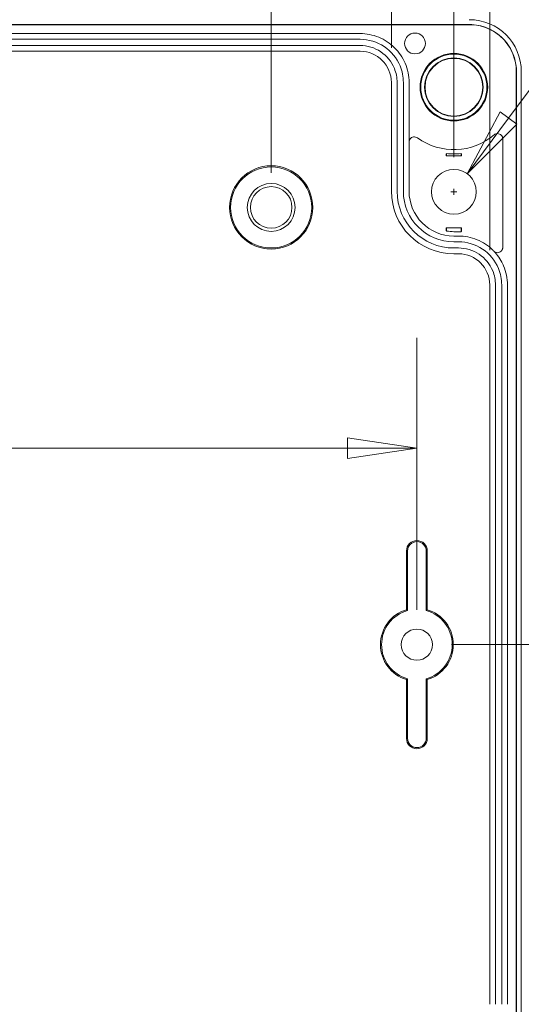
# Model space of a CAD drawing. Header units: millimetres. Extents: x 15 to 916, y 15 to 705.
# Tile 5 of 19: x 252 to 300, y 117 to 212. Entities that reach past the tile are written whole.
import ezdxf

# ---------------------------------------------------------------- set-up
doc = ezdxf.new("R2010")
doc.units = ezdxf.units.MM
doc.header["$LTSCALE"] = 3.333333
doc.layers.get('0').update_dxf_attribs({"lineweight": 25})
doc.layers.add('Dimension (ANSI)', color=7, linetype='Continuous', lineweight=9)
doc.layers.add('Visible (ANSI)', color=7, linetype='Continuous', lineweight=9)
doc.styles.add('Note Text (ANSI)', font='arial.ttf')
doc.dimstyles.new('Default - mm (ANSI)', dxfattribs={"dimscale": 3.333333, "dimtxt": 1.7, "dimasz": 2, "dimexe": 3.175, "dimexo": 1, "dimgap": 0.8, "dimtad": 0, "dimtih": 1, "dimtoh": 1, "dimrnd": 1e-08, "dimzin": 4, "dimdsep": 46, "dimtxsty": 'Note Text (ANSI)', "dimblk": 'Filled-1', "dimcen": 0.09, "dimdle": 10, "dimclrd": 256, "dimclre": 256, "dimclrt": 256, "dimadec": 1, "dimazin": 0, "dimtfac": 1.792941, "dimtofl": 0, "dimtmove": 0, "dimatfit": 3, "dimfxl": 1, "dimtolj": 1, "dimtzin": 0, "dimlwd": -1, "dimlwe": -1, "dimarcsym": 0})

# ---------------------------------------------------------------- blocks, each defined once
blk = doc.blocks.new('Filled-1')
at = {"color": 0}
for p, q in [((0, 0), (-1, 0.15)), ((-1, 0.15), (-1, -0.15)), ((-1, 0), (0, 0)), ((-1, -0.15), (0, 0))]:
    blk.add_line(p, q, dxfattribs=at)
at = {"color": 0, "flags": 128}
blk.add_lwpolyline([(-1, -0.15), (0, 0), (-1, 0.15), (-1, -0.15)], dxfattribs=at)
at = {"color": 0}
blk.add_solid([(-1, -0.15), (0, 0), (-1, 0.15), (-1, -0.15)], dxfattribs=at)
blk = doc.blocks.new('*D42')
at = {"layer": 'Defpoints', "color": 0, "transparency": 16777216}
for p in [(287.307, 236.996), (132.207, 205.621), (287.307, 205.621)]:
    blk.add_point(p, dxfattribs=at)
at = {"layer": 'Dimension (ANSI)', "transparency": 16777216}
for p, q in [((132.207, 208.955), (132.207, 247.579)), ((287.307, 208.955), (287.307, 247.579)), ((138.874, 236.996), (185.141, 236.996)), ((280.641, 236.996), (216.508, 236.996))]:
    blk.add_line(p, q, dxfattribs=at)
at = {"layer": 'Dimension (ANSI)', "transparency": 16777216, "xscale": 6.666666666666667, "yscale": 6.666666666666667, "zscale": 6.666666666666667, "rotation": 180}
blk.add_blockref('Filled-1', (132.207, 236.996), dxfattribs=at)
at = {"layer": 'Dimension (ANSI)', "transparency": 16777216, "xscale": 6.666666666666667, "yscale": 6.666666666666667, "zscale": 6.666666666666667}
blk.add_blockref('Filled-1', (287.307, 236.996), dxfattribs=at)
at = {"layer": 'Dimension (ANSI)', "transparency": 16777216, "attachment_point": 5, "style": 'Note Text (ANSI)'}
for s, insert, char_height in [('\\A1; 155.10', (200.824, 242.556), 5.66667), ('\\A1;[6.11]', (200.824, 230.698), 5.6667)]:
    blk.add_mtext(s, dxfattribs=dict(at, insert=insert, char_height=char_height))
blk = doc.blocks.new('*D43')
at = {"layer": 'Defpoints', "color": 0, "transparency": 16777216}
for p in [(296.757, 266.377), (122.757, 186.172), (296.757, 186.172)]:
    blk.add_point(p, dxfattribs=at)
at = {"layer": 'Dimension (ANSI)', "transparency": 16777216}
for p, q in [((122.757, 189.505), (122.757, 276.961)), ((296.757, 189.505), (296.757, 276.961)), ((129.424, 266.377), (184.436, 266.377)), ((290.091, 266.377), (215.803, 266.377))]:
    blk.add_line(p, q, dxfattribs=at)
at = {"layer": 'Dimension (ANSI)', "transparency": 16777216, "xscale": 6.666666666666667, "yscale": 6.666666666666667, "zscale": 6.666666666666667, "rotation": 180}
blk.add_blockref('Filled-1', (122.757, 266.377), dxfattribs=at)
at = {"layer": 'Dimension (ANSI)', "transparency": 16777216, "xscale": 6.666666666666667, "yscale": 6.666666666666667, "zscale": 6.666666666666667}
blk.add_blockref('Filled-1', (296.757, 266.377), dxfattribs=at)
at = {"layer": 'Dimension (ANSI)', "transparency": 16777216, "attachment_point": 5, "style": 'Note Text (ANSI)'}
for s, insert, char_height in [('\\A1; 174.00', (200.119, 271.937), 5.66667), ('\\A1;[6.85]', (200.119, 260.079), 5.6667)]:
    blk.add_mtext(s, dxfattribs=dict(at, insert=insert, char_height=char_height))
blk = doc.blocks.new('*D46')
at = {"layer": 'Defpoints', "color": 0, "transparency": 16777216}
for p in [(294.589, 196.847), (292.025, 193.395)]:
    blk.add_point(p, dxfattribs=at)
at = {"layer": 'Dimension (ANSI)', "transparency": 16777216}
for p, q in [((309.33, 216.688), (298.565, 202.199)), ((317.821, 216.688), (309.33, 216.688)), ((293.007, 195.121), (293.607, 195.121)), ((293.307, 194.821), (293.307, 195.421))]:
    blk.add_line(p, q, dxfattribs=at)
at = {"layer": 'Dimension (ANSI)', "transparency": 16777216, "xscale": 6.666666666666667, "yscale": 6.666666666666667, "zscale": 6.666666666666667, "rotation": 233.3910724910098}
blk.add_blockref('Filled-1', (294.589, 196.847), dxfattribs=at)
at = {"layer": 'Dimension (ANSI)', "transparency": 16777216, "insert": (339.376, 216.688), "char_height": 5.66667, "attachment_point": 5, "style": 'Note Text (ANSI)'}
blk.add_mtext('\\A1; \\fArial|b0|i0;\\H5.0000;4X ∅4.30\\P[∅0.17]{\\P\\fArial|b0|i0;\\H5.0955;MOUNTING\\P\\fArial|b0|i0;\\H5.0955; HOLES\\P}', dxfattribs=at)
blk = doc.blocks.new('*D47')
at = {"layer": 'Defpoints', "color": 0, "transparency": 16777216}
for p in [(293.307, 250.864), (126.207, 195.121), (293.307, 195.121)]:
    blk.add_point(p, dxfattribs=at)
at = {"layer": 'Dimension (ANSI)', "transparency": 16777216}
for p, q in [((126.207, 198.455), (126.207, 261.447)), ((293.307, 198.455), (293.307, 261.447)), ((132.874, 250.864), (213.582, 250.864)), ((286.641, 250.864), (244.949, 250.864))]:
    blk.add_line(p, q, dxfattribs=at)
at = {"layer": 'Dimension (ANSI)', "transparency": 16777216, "xscale": 6.666666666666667, "yscale": 6.666666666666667, "zscale": 6.666666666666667, "rotation": 180}
blk.add_blockref('Filled-1', (126.207, 250.864), dxfattribs=at)
at = {"layer": 'Dimension (ANSI)', "transparency": 16777216, "xscale": 6.666666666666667, "yscale": 6.666666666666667, "zscale": 6.666666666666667}
blk.add_blockref('Filled-1', (293.307, 250.864), dxfattribs=at)
at = {"layer": 'Dimension (ANSI)', "transparency": 16777216, "attachment_point": 5, "style": 'Note Text (ANSI)'}
for s, insert, char_height in [('\\A1; 167.10', (229.265, 256.424), 5.66667), ('\\A1;[6.58]', (229.265, 244.566), 5.6667)]:
    blk.add_mtext(s, dxfattribs=dict(at, insert=insert, char_height=char_height))
blk = doc.blocks.new('*D48')
at = {"layer": 'Defpoints', "color": 0, "transparency": 16777216}
for p in [(143.757, 221.865), (143.757, 193.621), (275.757, 193.621)]:
    blk.add_point(p, dxfattribs=at)
at = {"layer": 'Dimension (ANSI)', "transparency": 16777216}
for p, q in [((143.757, 196.955), (143.757, 232.448)), ((275.757, 196.955), (275.757, 232.448)), ((150.424, 221.865), (210.717, 221.865)), ((269.091, 221.865), (242.084, 221.865))]:
    blk.add_line(p, q, dxfattribs=at)
at = {"layer": 'Dimension (ANSI)', "transparency": 16777216, "xscale": 6.666666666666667, "yscale": 6.666666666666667, "zscale": 6.666666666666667, "rotation": 180}
blk.add_blockref('Filled-1', (143.757, 221.865), dxfattribs=at)
at = {"layer": 'Dimension (ANSI)', "transparency": 16777216, "xscale": 6.666666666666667, "yscale": 6.666666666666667, "zscale": 6.666666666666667}
blk.add_blockref('Filled-1', (275.757, 221.865), dxfattribs=at)
at = {"layer": 'Dimension (ANSI)', "transparency": 16777216, "attachment_point": 5, "style": 'Note Text (ANSI)'}
for s, insert, char_height in [('\\A1; 132.00', (226.4, 227.426), 5.66667), ('\\A1;[5.20]', (226.4, 215.566), 5.6667)]:
    blk.add_mtext(s, dxfattribs=dict(at, insert=insert, char_height=char_height))
blk = doc.blocks.new('*D49')
at = {"layer": 'Defpoints', "color": 0, "transparency": 16777216}
for p in [(289.757, 151.621), (275.757, 109.621), (317.366, 109.621)]:
    blk.add_point(p, dxfattribs=at)
at = {"layer": 'Dimension (ANSI)', "transparency": 16777216}
for p, q in [((293.091, 151.621), (327.949, 151.621)), ((317.366, 144.955), (317.366, 142.479)), ((317.366, 116.288), (317.366, 118.763)), ((279.091, 109.621), (327.949, 109.621))]:
    blk.add_line(p, q, dxfattribs=at)
at = {"layer": 'Dimension (ANSI)', "transparency": 16777216, "xscale": 6.666666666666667, "yscale": 6.666666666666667, "zscale": 6.666666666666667}
for p, rotation in [((317.366, 151.621), 90), ((317.366, 109.621), 270)]:
    blk.add_blockref('Filled-1', p, dxfattribs=dict(at, rotation=rotation))
at = {"layer": 'Dimension (ANSI)', "transparency": 16777216, "char_height": 5.6667, "attachment_point": 5, "style": 'Note Text (ANSI)'}
for s, insert in [('\\A1; 42.00', (317.366, 136.181)), ('\\A1;[1.65]', (317.366, 124.323))]:
    blk.add_mtext(s, dxfattribs=dict(at, insert=insert))
blk = doc.blocks.new('*D50')
at = {"layer": 'Defpoints', "color": 0, "transparency": 16777216}
for p in [(289.757, 170.496), (129.757, 151.621), (289.757, 151.621)]:
    blk.add_point(p, dxfattribs=at)
at = {"layer": 'Dimension (ANSI)', "transparency": 16777216}
for p, q in [((129.757, 154.955), (129.757, 181.08)), ((289.757, 154.955), (289.757, 181.08)), ((136.424, 170.496), (162.939, 170.496)), ((283.091, 170.496), (194.306, 170.496))]:
    blk.add_line(p, q, dxfattribs=at)
at = {"layer": 'Dimension (ANSI)', "transparency": 16777216, "xscale": 6.666666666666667, "yscale": 6.666666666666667, "zscale": 6.666666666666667, "rotation": 180}
blk.add_blockref('Filled-1', (129.757, 170.496), dxfattribs=at)
at = {"layer": 'Dimension (ANSI)', "transparency": 16777216, "xscale": 6.666666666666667, "yscale": 6.666666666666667, "zscale": 6.666666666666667}
blk.add_blockref('Filled-1', (289.757, 170.496), dxfattribs=at)
at = {"layer": 'Dimension (ANSI)', "transparency": 16777216, "attachment_point": 5, "style": 'Note Text (ANSI)'}
for s, insert, char_height in [('\\A1; 160.00', (178.622, 176.056), 5.66667), ('\\A1;[6.30]', (178.622, 164.198), 5.6667)]:
    blk.add_mtext(s, dxfattribs=dict(at, insert=insert, char_height=char_height))

msp = doc.modelspace()

# ---------------------------------------------------------------- linework, layer by layer
at = {"layer": 'Visible (ANSI)'}
for p, q in [((294.8079, 211.1888), (124.7064, 211.1888)), ((294.8079, 211.1714), (124.7064, 211.1714)), ((135.2069, 210.3214), (284.3074, 210.3214)), ((135.2069, 209.7687), (284.3074, 209.7687)), ((135.2069, 209.174), (284.3074, 209.174)), ((135.2069, 208.6214), (284.3074, 208.6214)), ((299.3072, 96.5706), (299.3072, 206.6721)), ((299.3246, 96.5706), (299.3246, 206.6721)), ((299.7897, 206.6547), (299.7897, 96.5881)), ((287.3072, 205.6215), (287.3072, 195.1714)), ((287.8598, 205.6215), (287.8598, 195.1714)), ((288.4545, 205.6215), (288.4545, 195.1714)), ((289.0072, 205.6215), (289.0072, 199.898)), ((289.0072, 199.898), (289.0072, 195.1714)), ((298.0072, 200.2107), (298.0072, 189.7738)), ((292.5623, 198.5765), (292.5997, 198.6139)), ((294.052, 198.5765), (294.0146, 198.6139)), ((292.5608, 191.6677), (292.5976, 191.6309)), ((293.3072, 191.6688), (293.7572, 191.6688)), ((293.7572, 191.2894), (293.3072, 191.2894)), ((294.0547, 191.6689), (294.0178, 191.632)), ((293.3072, 190.8714), (293.7572, 190.8714)), ((293.3072, 190.3187), (293.7572, 190.3187)), ((293.3072, 189.724), (293.7572, 189.724)), ((293.3072, 189.1714), (293.7572, 189.1714)), ((296.7572, 186.1717), (296.7572, 117.071)), ((297.3098, 186.1717), (297.3098, 117.071)), ((297.9045, 186.1717), (297.9045, 117.071)), ((298.4572, 186.1717), (298.4572, 117.071)), ((288.7572, 154.9755), (288.7572, 160.6214)), ((288.8619, 154.8965), (288.8619, 160.6214)), ((290.6524, 160.6214), (290.6524, 154.8965)), ((290.7572, 160.6214), (290.7572, 154.9755)), ((288.7572, 142.6214), (288.7572, 148.2673)), ((288.8619, 142.6214), (288.8619, 148.3462)), ((290.6524, 148.3462), (290.6524, 142.6214)), ((290.7572, 148.2673), (290.7572, 142.6214))]:
    msp.add_line(p, q, dxfattribs=at)
for centre, radius in [((289.5739, 209.3714), 1), ((293.3072, 205.1714), 3.25), ((293.3072, 205.1714), 3.18), ((293.3072, 205.1714), 2.8194), ((293.3072, 205.1714), 2.7697), ((275.7572, 193.6214), 3.9997), ((275.7572, 193.6214), 3.895), ((293.3072, 195.1214), 2.15), ((275.7572, 193.6214), 2.3), ((275.7572, 193.6214), 1.9956), ((289.7572, 151.6214), 1.5)]:
    msp.add_circle(centre, radius, dxfattribs=at)
for centre, radius, start, end in [((293.3072, 205.1714), 6, 234.222866, 310.25369), ((293.3072, 205.1714), 6.418, 263.759682, 276.240318), ((293.3072, 195.1714), 6, 180, 270), ((293.3072, 195.1714), 5.4474, 180, 270), ((293.3072, 195.1714), 4.8526, 180, 270), ((293.3072, 195.1714), 4.3, 180, 270), ((293.3072, 195.1714), 3.882, 259.646991, 270), ((289.7572, 160.6214), 1, 0, 180), ((289.7572, 160.6214), 0.8953, 0, 180), ((289.7572, 151.6214), 3.5, 106.60155, 253.39845), ((289.7572, 151.6214), 3.3953, 105.288619, 254.711381), ((289.7572, 151.6214), 3.3953, 285.288619, 74.711381), ((289.7572, 151.6214), 3.5, 286.60155, 73.39845), ((289.7572, 142.6214), 1, 180, 0), ((289.7572, 142.6214), 0.8953, 180, 0)]:
    msp.add_arc(centre, radius, start, end, dxfattribs=at)
for centre, major_axis, ratio, start_param, end_param in [((294.789, 206.6531), (3.5366, 3.5366), 0.9996955, 5.4979394, 7.0684312), ((284.3074, 205.6215), (0.0002, 2.9999), 0.9999619, 4.7124651, 6.2832614), ((293.7567, 186.1712), (2.6838, 1.3418), 0.9998096, 5.8196443, 7.3902883)]:
    msp.add_ellipse(centre, major_axis=major_axis, ratio=ratio, start_param=start_param, end_param=end_param, dxfattribs=at)
for points, knots in [([(299.3246, 206.6721), (299.3246, 207.5591), (298.7867, 209.3308), (296.8781, 210.8959), (295.3993, 211.1888), (294.8079, 211.1888)], [2.3563468, 2.3563468, 2.3563468, 2.3563468, 2.9452812, 3.5342156, 3.9268385, 3.9268385, 3.9268385, 3.9268385]), ([(299.3072, 206.6721), (299.3072, 207.2581), (299.1927, 207.8386), (298.7478, 208.9227), (298.4216, 209.416), (297.5985, 210.2498), (297.1095, 210.5823), (296.2926, 210.9301), (296.0034, 211.0202), (295.4114, 211.1409), (295.1101, 211.1714), (294.8079, 211.1714)], [0, 0, 0, 0, 0.17580766, 0.17580766, 0.35156, 0.35156, 0.527296, 0.527296, 0.61792652, 0.61792652, 0.70856363, 0.70856363, 0.70856363, 0.70856363]), ([(284.3074, 210.3214), (284.9194, 210.3214), (285.5255, 210.2018), (286.6578, 209.7372), (287.1731, 209.3965), (288.0443, 208.5367), (288.3917, 208.0258), (288.7551, 207.1724), (288.8492, 206.8703), (288.9754, 206.2519), (289.0072, 205.9371), (289.0072, 205.6215)], [0, 0, 0, 0, 0.18358955, 0.18358955, 0.36718087, 0.36718087, 0.55077672, 0.55077672, 0.64545605, 0.64545605, 0.74013534, 0.74013534, 0.74013534, 0.74013534]), ([(284.3074, 209.7687), (285.1217, 209.7687), (286.7484, 209.2748), (288.1856, 207.5221), (288.4545, 206.1643), (288.4545, 205.6215)], [3.1415165, 3.1415165, 3.1415165, 3.1415165, 3.7305652, 4.3196138, 4.7123129, 4.7123129, 4.7123129, 4.7123129]), ([(284.3074, 209.174), (285.0049, 209.174), (286.3983, 208.7509), (287.6294, 207.2496), (287.8598, 206.0865), (287.8598, 205.6215)], [3.1415165, 3.1415165, 3.1415165, 3.1415165, 3.7305652, 4.3196138, 4.7123129, 4.7123129, 4.7123129, 4.7123129]), ([(298.0072, 200.2107), (298.0072, 200.2759), (297.9944, 200.3404), (297.945, 200.461), (297.9087, 200.5158), (297.8172, 200.6084), (297.7629, 200.6454), (297.6432, 200.6963), (297.5789, 200.7098), (297.4541, 200.7114), (297.3946, 200.7015), (297.2821, 200.661), (297.2299, 200.6309), (297.1842, 200.5922)], [0, 0, 0, 0, 0.01955445, 0.01955445, 0.03909084, 0.03909084, 0.0586118, 0.0586118, 0.07812878, 0.07812878, 0.09606777, 0.09606777, 0.1140107, 0.1140107, 0.1140107, 0.1140107]), ([(289.7994, 200.3036), (289.7465, 200.3417), (289.6867, 200.3691), (289.56, 200.3994), (289.4943, 200.402), (289.3657, 200.382), (289.304, 200.3595), (289.1926, 200.2921), (289.1441, 200.2479), (289.0737, 200.1528), (289.049, 200.1053), (289.0157, 200.0041), (289.0072, 199.9512), (289.0072, 199.898)], [0, 0, 0, 0, 0.01954999, 0.01954999, 0.03908451, 0.03908451, 0.05860662, 0.05860662, 0.07812655, 0.07812655, 0.09409763, 0.09409763, 0.11007182, 0.11007182, 0.11007182, 0.11007182]), ([(292.5623, 198.5765), (292.5634, 198.626), (292.5646, 198.6685), (292.5673, 198.7324), (292.5692, 198.7553), (292.5709, 198.7568)], [0.186104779, 0.186104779, 0.186104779, 0.186104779, 0.208039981, 0.208039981, 0.236217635, 0.236217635, 0.236217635, 0.236217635]), ([(292.6095, 198.7913), (292.6081, 198.7364), (292.6066, 198.6934), (292.6033, 198.6324), (292.6015, 198.6157), (292.5997, 198.6139)], [0, 0, 0, 0, 0.029293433, 0.029293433, 0.059784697, 0.059784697, 0.059784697, 0.059784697]), ([(294.0146, 198.6139), (294.0128, 198.6157), (294.0111, 198.6323), (294.0078, 198.6933), (294.0062, 198.7363), (294.0048, 198.7913)], [0, 0, 0, 0, 0.030446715, 0.030446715, 0.059794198, 0.059794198, 0.059794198, 0.059794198]), ([(294.0435, 198.7568), (294.0451, 198.7553), (294.047, 198.7324), (294.0497, 198.6685), (294.051, 198.626), (294.052, 198.5765)], [0.238967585, 0.238967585, 0.238967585, 0.238967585, 0.267145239, 0.267145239, 0.28908044, 0.28908044, 0.28908044, 0.28908044]), ([(294.052, 198.5765), (293.7967, 198.5771), (293.544, 198.5775), (293.3072, 198.5775), (293.0703, 198.5775), (292.8177, 198.5771), (292.5623, 198.5765)], [1.81857518, 1.81857518, 1.81857518, 1.81857518, 1.8896364, 1.8896364, 1.8896364, 1.96069761, 1.96069761, 1.96069761, 1.96069761]), ([(292.5709, 191.3992), (292.5692, 191.4012), (292.5673, 191.4248), (292.5642, 191.4997), (292.5625, 191.5667), (292.5611, 191.647), (292.561, 191.6572), (292.5608, 191.6677)], [0.001385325, 0.001385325, 0.001385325, 0.001385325, 0.0294182, 0.0294182, 0.059175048, 0.059175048, 0.063240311, 0.063240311, 0.063240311, 0.063240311]), ([(292.5976, 191.6309), (292.5998, 191.6287), (292.6021, 191.6024), (292.6061, 191.506), (292.608, 191.438), (292.6095, 191.3526)], [0, 0, 0, 0, 0.03838728, 0.03838728, 0.075693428, 0.075693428, 0.075693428, 0.075693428]), ([(293.7572, 191.6688), (293.8161, 191.6688), (293.8748, 191.6688), (293.9741, 191.6689), (294.0144, 191.6689), (294.0547, 191.6689)], [-0.224898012, -0.224898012, -0.224898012, -0.224898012, -0.207630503, -0.207630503, -0.195777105, -0.195777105, -0.195777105, -0.195777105]), ([(294.0048, 191.2834), (294.0063, 191.3822), (294.0081, 191.4634), (294.0113, 191.5571), (294.0125, 191.5838), (294.0151, 191.6207), (294.0164, 191.6306), (294.0178, 191.632)], [0, 0, 0, 0, 0.039087, 0.039087, 0.061879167, 0.061879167, 0.084706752, 0.084706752, 0.084706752, 0.084706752]), ([(294.0547, 191.6689), (294.0543, 191.63), (294.0538, 191.5934), (294.0519, 191.4854), (294.0504, 191.426), (294.0471, 191.3438), (294.0453, 191.3218), (294.0435, 191.3201)], [-0.076612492, -0.076612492, -0.076612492, -0.076612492, -0.062416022, -0.062416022, -0.031210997, -0.031210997, 0, 0, 0, 0]), ([(293.7572, 190.8714), (294.3693, 190.8714), (294.9756, 190.7518), (296.108, 190.287), (296.6234, 189.9463), (297.0887, 189.4871), (297.1179, 189.4574), (297.1467, 189.4274)], [0, 0, 0, 0, 0.18363487, 0.18363487, 0.36724577, 0.36724577, 0.37974219, 0.37974219, 0.37974219, 0.37974219]), ([(293.7572, 190.3187), (294.5715, 190.3187), (296.1982, 189.8249), (297.6356, 188.0723), (297.9045, 186.7146), (297.9045, 186.1717)], [2.0344896, 2.0344896, 2.0344896, 2.0344896, 2.6234811, 3.2124726, 3.6051337, 3.6051337, 3.6051337, 3.6051337]), ([(293.7572, 189.724), (294.4547, 189.724), (295.8482, 189.301), (297.0794, 187.7998), (297.3098, 186.6367), (297.3098, 186.1717)], [2.0344896, 2.0344896, 2.0344896, 2.0344896, 2.6234811, 3.2124726, 3.6051337, 3.6051337, 3.6051337, 3.6051337]), ([(297.1467, 189.4274), (297.1919, 189.3804), (297.2458, 189.3426), (297.3651, 189.29), (297.4292, 189.2756), (297.5594, 189.2721), (297.6241, 189.2831), (297.7458, 189.3294), (297.8015, 189.3641), (297.8964, 189.4531), (297.9348, 189.5064), (297.9767, 189.5982), (297.9881, 189.6322), (298.0033, 189.7022), (298.0072, 189.7379), (298.0072, 189.7738)], [0, 0, 0, 0, 0.01956345, 0.01956345, 0.03910475, 0.03910475, 0.05862533, 0.05862533, 0.07813851, 0.07813851, 0.09766176, 0.09766176, 0.10840597, 0.10840597, 0.11915214, 0.11915214, 0.11915214, 0.11915214]), ([(298.0072, 188.1785), (298.033, 188.1237), (298.0579, 188.0684), (298.2052, 187.7222), (298.2993, 187.4202), (298.4254, 186.8019), (298.4572, 186.4872), (298.4572, 186.1717)], [0.53262698, 0.53262698, 0.53262698, 0.53262698, 0.55083469, 0.55083469, 0.64548843, 0.64548843, 0.74014198, 0.74014198, 0.74014198, 0.74014198])]:
    msp.add_open_spline(points, degree=3, knots=knots, dxfattribs=at)
for points, degree in [([(292.6095, 198.7913), (292.5903, 198.7741), (292.5709, 198.7568)], 2), ([(294.0435, 198.7568), (294.0241, 198.7741), (294.0048, 198.7913)], 2), ([(292.5608, 191.6677), (292.809, 191.6686), (293.0725, 191.6688), (293.3072, 191.6688)], 3), ([(292.5709, 191.3992), (292.5901, 191.3759), (292.6095, 191.3526)], 2), ([(294.0048, 191.2834), (293.9224, 191.2874), (293.8398, 191.2894), (293.7572, 191.2894)], 3), ([(294.0435, 191.3201), (294.0306, 191.3079), (294.0177, 191.2957), (294.0048, 191.2834)], 3), ([(297.1467, 189.4274), (297.4994, 189.0604), (297.7899, 188.6385), (298.0072, 188.1785)], 3), ([(288.7572, 154.9755), (288.8102, 154.936), (288.8619, 154.8965)], 2), ([(290.6524, 154.8965), (290.7042, 154.936), (290.7572, 154.9755)], 2), ([(288.8619, 148.3462), (288.8102, 148.3068), (288.7572, 148.2673)], 2), ([(290.6524, 148.3462), (290.7042, 148.3068), (290.7572, 148.2673)], 2)]:
    msp.add_open_spline(points, degree=degree, dxfattribs=at)

# ---------------------------------------------------------------- dimensions: what is measured, and where the dimension line sits
at = {"layer": 'Dimension (ANSI)'}
for base, p1, p2, angle, text, override, picture, middle in [((296.7572, 266.3773), (122.7572, 186.1717), (296.7572, 186.1717), 180, ' <>\\X[6.85]', {"dimgap": 0.8, "dimtih": 0, "dimtoh": 0, "dimdec": 2, "dimpost": '\\X', "dimtol": 0, "dimlim": 0, "dimtp": 0, "dimtm": 0, "dimtdec": 2, "dimatfit": 1}, '*D43', (200.1192, 266.3773)), ((293.3072, 250.864), (126.2072, 195.1214), (293.3072, 195.1214), 180, ' <>\\X[6.58]', {"dimgap": 0.8, "dimtih": 0, "dimtoh": 0, "dimdec": 2, "dimpost": '\\X', "dimtol": 0, "dimlim": 0, "dimtp": 0, "dimtm": 0, "dimtdec": 2, "dimatfit": 1}, '*D47', (229.2654, 250.864)), ((287.3072, 236.9961), (132.2072, 205.6215), (287.3072, 205.6215), 180, ' <>\\X[6.11]', {"dimgap": 0.8, "dimtih": 0, "dimtoh": 0, "dimdec": 2, "dimpost": '\\X', "dimtol": 0, "dimlim": 0, "dimtp": 0, "dimtm": 0, "dimtdec": 2, "dimatfit": 1}, '*D42', (200.8243, 236.9961)), ((143.7572, 221.8646), (275.7572, 193.6214), (143.7572, 193.6214), 180, ' <>\\X[5.20]', {"dimgap": 0.8, "dimtih": 0, "dimtoh": 0, "dimdec": 2, "dimpost": '\\X', "dimtol": 0, "dimlim": 0, "dimtp": 0, "dimtm": 0, "dimtdec": 2, "dimatfit": 1}, '*D48', (226.4001, 221.8646)), ((289.7572, 170.4964), (129.7572, 151.6214), (289.7572, 151.6214), 180, ' <>\\X[6.30]', {"dimgap": 0.8, "dimtih": 0, "dimtoh": 0, "dimdec": 2, "dimpost": '\\X', "dimtol": 0, "dimlim": 0, "dimtp": 0, "dimtm": 0, "dimtdec": 2, "dimatfit": 1}, '*D50', (178.6224, 170.4964)), ((317.3658, 109.6214), (289.7572, 151.6214), (275.7572, 109.6214), 90, ' <>\\X[1.65]', {"dimgap": 0.8, "dimdec": 2, "dimpost": '\\X', "dimtol": 0, "dimlim": 0, "dimtp": 0, "dimtm": 0, "dimtdec": 2, "dimatfit": 1}, '*D49', (317.3658, 130.6214))]:
    dim = msp.add_linear_dim(base=base, p1=p1, p2=p2, angle=angle, text=text, dimstyle='Default - mm (ANSI)', override=override, dxfattribs=at)
    dim.commit()
    dim.dimension.update_dxf_attribs({"geometry": picture, "text_midpoint": middle, "dimtype": 160})
dim = msp.add_diameter_dim_2p(p1=(292.025, 193.3955), p2=(294.5893, 196.8472), text=' \\fArial|b0|i0;\\H5.0000;4X <>\\X[∅0.17]{\\P\\fArial|b0|i0;\\H5.0955;MOUNTING\\P\\fArial|b0|i0;\\H5.0955; HOLES\\P}', dimstyle='Default - mm (ANSI)', override={"dimgap": 0.8, "dimdec": 2, "dimlfac": 1, "dimpost": '\\X', "dimtol": 0, "dimlim": 0, "dimtp": 0, "dimtm": 0, "dimtdec": 2}, dxfattribs=at)
dim.commit()
dim.dimension.update_dxf_attribs({"geometry": '*D46', "text_midpoint": (339.3763, 216.6885), "dimtype": 163})

doc.saveas('drawing.dxf')
